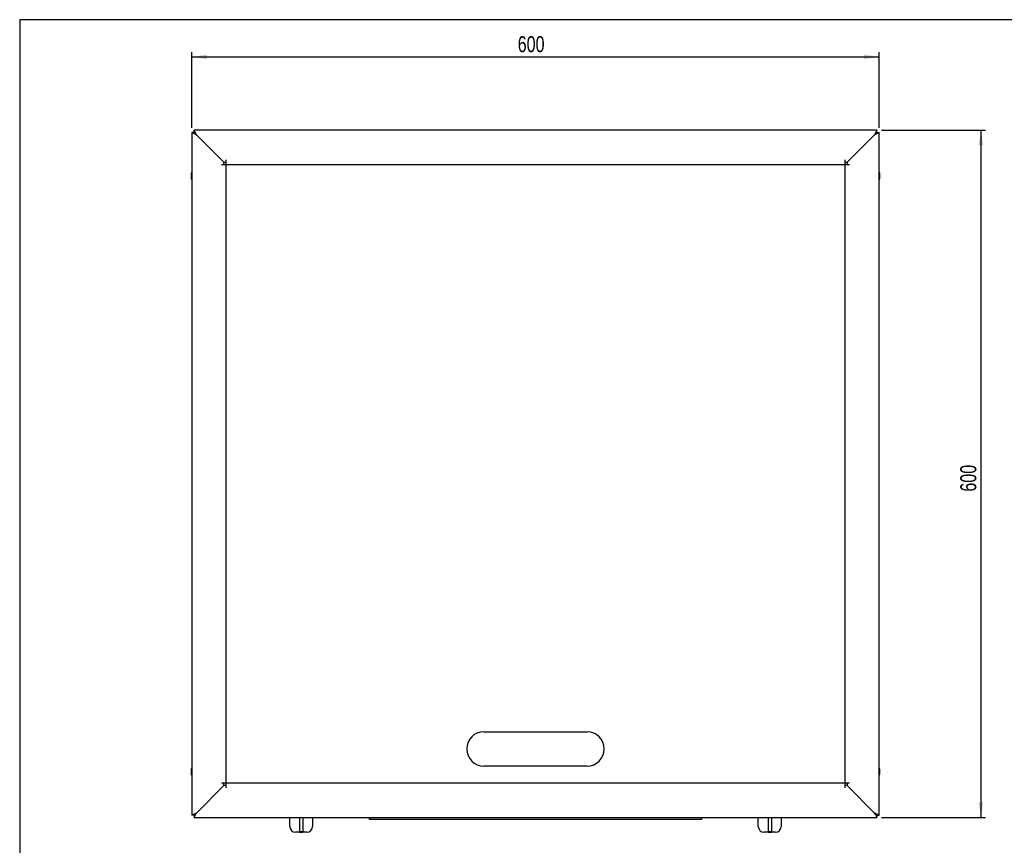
# Model space of a CAD drawing. Extents: x 19 to 1659, y 20 to 1168.
# Tile 3 of 4: x 19 to 879, y 447 to 1168. Entities that reach past the tile are written whole.
import ezdxf

# ---------------------------------------------------------------- set-up
doc = ezdxf.new("R2010")
doc.units = 0
doc.layers.get('0').update_dxf_attribs({"linetype": 'CONTINUOUS'})
doc.layers.add('SLD-0', color=179, linetype='CONTINUOUS')
doc.styles.add('SLDTEXTSTYLE2', font='TXT', dxfattribs={"width": 0.75})
doc.dimstyles.new('SLDDIMSTYLE0', dxfattribs={"dimtxt": 14, "dimasz": 13.208, "dimexe": 0, "dimexo": 0.0625, "dimgap": 3.5, "dimtad": 1, "dimdec": 1, "dimrnd": 1e-09, "dimzin": 12, "dimtxsty": 'SLDTEXTSTYLE2', "dimsah": 1, "dimcen": 0.09, "dimazin": 3, "dimtfac": 1, "dimtdec": 1, "dimtofl": 0, "dimtmove": 0, "dimatfit": 3, "dimtolj": 1, "dimtzin": 12})

# ---------------------------------------------------------------- blocks, each defined once
blk = doc.blocks.new('*D1')
at = {"layer": 'SLD-0'}
for p, q in [((169.42, 1073.6), (169.42, 1139.6)), ((169.42, 1135.6), (769.42, 1135.6)), ((769.42, 1073.6), (769.42, 1139.6))]:
    blk.add_line(p, q, dxfattribs=at)
for points in [[(169.42, 1135.6), (182.63, 1133.57), (182.63, 1137.63)], [(769.42, 1135.6), (756.21, 1137.63), (756.21, 1133.57)]]:
    blk.add_solid(points, dxfattribs=at)
at = {"layer": 'SLD-0', "insert": (453.91, 1153.65), "char_height": 14, "attachment_point": 1, "style": 'SLDTEXTSTYLE2'}
blk.add_mtext('600', dxfattribs=at)
blk = doc.blocks.new('*D2')
at = {"layer": 'SLD-0'}
for p, q in [((771.42, 1071.6), (862.24, 1071.6)), ((858.24, 1071.6), (858.24, 471.6)), ((771.42, 471.6), (862.24, 471.6))]:
    blk.add_line(p, q, dxfattribs=at)
for points in [[(858.24, 1071.6), (856.21, 1058.39), (860.28, 1058.39)], [(858.24, 471.6), (860.28, 484.81), (856.21, 484.81)]]:
    blk.add_solid(points, dxfattribs=at)
at = {"layer": 'SLD-0', "insert": (840.2, 756.09), "char_height": 14, "attachment_point": 1, "rotation": 90, "style": 'SLDTEXTSTYLE2'}
blk.add_mtext('600', dxfattribs=at)

msp = doc.modelspace()

# ---------------------------------------------------------------- linework, layer by layer
at = {"color": 7, "linetype": 'CONTINUOUS'}
for p, q in [((1659.2, 1168), (19.2, 1168)), ((19.2, 1168), (19.2, 20)), ((169.42, 1069.6), (169.42, 473.6)), ((171.42, 1069.6), (169.42, 1069.6)), ((767.42, 1071.6), (171.42, 1071.6)), ((171.42, 1069.6), (171.42, 1071.6)), ((197.42, 1043.6), (173.42, 1067.6)), ((173.42, 1067.6), (197.42, 1043.6)), ((765.42, 1067.6), (741.42, 1043.6)), ((741.42, 1043.6), (765.42, 1067.6)), ((765.42, 1067.6), (767.42, 1069.6)), ((767.42, 1069.6), (767.42, 1071.6)), ((767.42, 1069.6), (769.42, 1069.6)), ((769.42, 473.6), (769.42, 1069.6)), ((195.42, 1041.6), (197.42, 1041.6)), ((197.42, 1043.6), (199.42, 1043.6)), ((197.42, 1041.6), (197.42, 1043.6)), ((197.42, 1041.6), (199.42, 1041.6)), ((199.42, 1043.6), (199.42, 1045.6)), ((199.42, 1041.6), (199.42, 1043.6)), ((199.42, 1041.6), (739.42, 1041.6)), ((199.42, 501.6), (199.42, 1041.6)), ((739.42, 1045.6), (739.42, 1043.6)), ((739.42, 1043.6), (739.42, 1041.6)), ((739.42, 1043.6), (741.42, 1043.6)), ((739.42, 1041.6), (739.42, 501.6)), ((739.42, 1041.6), (741.42, 1041.6)), ((741.42, 1043.6), (741.42, 1041.6)), ((741.42, 1041.6), (743.42, 1041.6)), ((168.78, 1033.1), (168.78, 1030.1)), ((770.06, 1030.1), (770.06, 1033.1)), ((424.42, 546.6), (514.42, 546.6)), ((514.42, 516.6), (424.42, 516.6)), ((168.78, 513.1), (168.78, 510.1)), ((770.06, 510.1), (770.06, 513.1)), ((173.42, 475.6), (197.42, 499.6)), ((197.42, 499.6), (173.42, 475.6)), ((197.42, 501.6), (195.42, 501.6)), ((197.42, 499.6), (197.42, 501.6)), ((199.42, 501.6), (197.42, 501.6)), ((199.42, 499.6), (197.42, 499.6)), ((199.42, 499.6), (199.42, 501.6)), ((739.42, 501.6), (199.42, 501.6)), ((199.42, 497.6), (199.42, 499.6)), ((739.42, 501.6), (739.42, 499.6)), ((741.42, 501.6), (739.42, 501.6)), ((739.42, 499.6), (739.42, 497.6)), ((741.42, 499.6), (739.42, 499.6)), ((743.42, 501.6), (741.42, 501.6)), ((741.42, 501.6), (741.42, 499.6)), ((741.42, 499.6), (765.42, 475.6)), ((765.42, 475.6), (741.42, 499.6)), ((171.42, 473.6), (169.42, 473.6)), ((171.42, 473.6), (171.42, 471.6)), ((765.42, 475.6), (767.42, 473.6)), ((767.42, 473.6), (765.42, 475.6)), ((767.42, 473.6), (767.42, 471.6)), ((767.42, 473.6), (769.42, 473.6)), ((171.42, 471.6), (767.42, 471.6)), ((254.92, 463.92), (254.92, 471.6)), ((263.42, 471.6), (263.42, 459.37)), ((266.42, 471.6), (266.42, 459.37)), ((274.92, 471.6), (274.92, 463.92)), ((324.42, 471.01), (324.42, 471.6)), ((324.42, 469.99), (324.42, 471.01)), ((614.42, 469.99), (324.42, 469.99)), ((614.42, 471.6), (614.42, 471.01)), ((614.42, 471.01), (614.42, 469.99)), ((663.92, 463.92), (663.92, 471.6)), ((672.42, 471.6), (672.42, 459.37)), ((675.42, 471.6), (675.42, 459.37)), ((683.92, 471.6), (683.92, 463.92)), ((263.42, 458.92), (259.92, 458.92)), ((263.42, 458.92), (263.42, 459.37)), ((266.42, 459.29), (263.42, 459.29)), ((266.42, 459.11), (263.42, 459.11)), ((263.42, 458.92), (266.42, 458.92)), ((266.42, 458.92), (266.42, 459.37)), ((269.92, 458.92), (266.42, 458.92)), ((672.42, 458.92), (668.92, 458.92)), ((672.42, 458.92), (672.42, 459.37)), ((675.42, 459.29), (672.42, 459.29)), ((675.42, 459.11), (672.42, 459.11)), ((672.42, 458.92), (675.42, 458.92)), ((675.42, 458.92), (675.42, 459.37)), ((678.92, 458.92), (675.42, 458.92))]:
    msp.add_line(p, q, dxfattribs=at)
at = {"color": 7, "linetype": 'CONTINUOUS', "flags": 128}
for points in [[(169.42, 1069.6), (169.48, 1069.57), (169.66, 1069.48), (169.96, 1069.33), (170.36, 1069.13), (170.85, 1068.89), (171.42, 1068.6), (172.05, 1068.29), (172.73, 1067.95), (173.42, 1067.6)], [(173.42, 1067.6), (173.03, 1068.38), (172.65, 1069.13), (172.31, 1069.82), (172.01, 1070.43), (171.76, 1070.93), (171.57, 1071.3), (171.46, 1071.52), (171.42, 1071.6)], [(173.42, 1067.6), (173.03, 1067.99), (172.65, 1068.37), (172.31, 1068.71), (172.01, 1069.02), (171.76, 1069.26), (171.57, 1069.45), (171.46, 1069.56), (171.42, 1069.6)], [(171.42, 1069.6), (171.46, 1069.56), (171.57, 1069.45), (171.76, 1069.26), (172.01, 1069.02), (172.31, 1068.71), (172.65, 1068.37), (173.03, 1067.99), (173.42, 1067.6)], [(767.42, 1071.6), (767.38, 1071.52), (767.27, 1071.3), (767.08, 1070.93), (766.83, 1070.43), (766.53, 1069.82), (766.19, 1069.13), (765.81, 1068.38), (765.42, 1067.6)], [(767.42, 1069.6), (767.38, 1069.56), (767.27, 1069.45), (767.08, 1069.26), (766.83, 1069.02), (766.53, 1068.71), (766.19, 1068.37), (765.81, 1067.99), (765.42, 1067.6)], [(765.42, 1067.6), (766.11, 1067.95), (766.79, 1068.29), (767.42, 1068.6), (767.99, 1068.89), (768.48, 1069.13), (768.88, 1069.33), (769.18, 1069.48), (769.36, 1069.57), (769.42, 1069.6)], [(173.42, 475.6), (172.73, 475.25), (172.05, 474.92), (171.42, 474.6), (170.85, 474.32), (170.36, 474.07), (169.96, 473.87), (169.66, 473.72), (169.48, 473.63), (169.42, 473.6)], [(171.42, 471.6), (171.46, 471.68), (171.57, 471.91), (171.76, 472.28), (172.01, 472.77), (172.31, 473.38), (172.65, 474.07), (173.03, 474.82), (173.42, 475.6)], [(171.42, 473.6), (171.46, 473.64), (171.57, 473.75), (171.76, 473.94), (172.01, 474.19), (172.31, 474.49), (172.65, 474.84), (173.03, 475.21), (173.42, 475.6)], [(173.42, 475.6), (173.07, 475.25), (172.74, 474.92), (172.42, 474.6), (172.13, 474.32), (171.89, 474.07), (171.69, 473.87), (171.54, 473.72), (171.45, 473.63), (171.42, 473.6)], [(765.42, 475.6), (765.77, 474.91), (766.1, 474.23), (766.42, 473.6), (766.71, 473.03), (766.95, 472.54), (767.15, 472.14), (767.3, 471.84), (767.39, 471.66), (767.42, 471.6)], [(769.42, 473.6), (769.36, 473.63), (769.18, 473.72), (768.88, 473.87), (768.48, 474.07), (767.99, 474.32), (767.42, 474.6), (766.79, 474.92), (766.11, 475.25), (765.42, 475.6)]]:
    msp.add_lwpolyline(points, dxfattribs=at)
at = {"color": 7, "linetype": 'CONTINUOUS'}
for centre, radius, start, end in [((169.28, 1033.1), 0.5, 166.27843, 180), ((769.56, 1033.1), 0.5, 0, 13.72157), ((169.28, 1030.1), 0.5, 180, 193.72157), ((769.56, 1030.1), 0.5, 346.27843, 0), ((424.42, 531.6), 15, 90, 270), ((514.42, 531.6), 15, 270, 90), ((169.28, 513.1), 0.5, 166.27843, 180), ((169.28, 510.1), 0.5, 180, 193.72157), ((769.56, 513.1), 0.5, 0, 13.72157), ((769.56, 510.1), 0.5, 346.27843, 0), ((259.92, 463.92), 5, 180, 270), ((269.92, 463.92), 5, 270, 0), ((668.92, 463.92), 5, 180, 270), ((678.92, 463.92), 5, 270, 0)]:
    msp.add_arc(centre, radius, start, end, dxfattribs=at)
for points, knots in [([(169.45, 1034.83), (169.32, 1034.62), (169.03, 1034.11), (168.89, 1033.54), (168.82, 1033.2)], [0, 0, 0, 0, 0.416255, 1, 1, 1, 1]), ([(770.05, 1033.19), (770.05, 1033.21), (769.98, 1033.73), (769.76, 1034.3), (769.45, 1034.77), (769.41, 1034.83)], [0, 0, 0, 0, 0.028034, 0.8912545, 1, 1, 1, 1]), ([(168.79, 1030.01), (168.79, 1029.99), (168.86, 1029.48), (169.08, 1028.91), (169.39, 1028.44), (169.42, 1028.39)], [0, 0, 0, 0, 0.023927, 0.897766, 1, 1, 1, 1]), ([(769.41, 1028.4), (769.53, 1028.6), (769.82, 1029.11), (769.95, 1029.68), (770.03, 1030.02)], [0, 0, 0, 0, 0.400348, 1, 1, 1, 1]), ([(168.79, 510.01), (168.91, 509.54), (169.05, 508.97), (169.37, 508.49), (169.43, 508.4)], [0, 0, 0, 0, 0.813905, 1, 1, 1, 1]), ([(169.45, 514.83), (169.36, 514.68), (169.04, 514.17), (168.9, 513.59), (168.8, 513.19)], [0, 0, 0, 0, 0.301078, 1, 1, 1, 1]), ([(770.05, 513.19), (769.93, 513.66), (769.78, 514.24), (769.46, 514.73), (769.4, 514.83)], [0, 0, 0, 0, 0.801798, 1, 1, 1, 1]), ([(769.41, 508.4), (769.5, 508.54), (769.8, 509.04), (769.94, 509.61), (770.04, 510.02)], [0, 0, 0, 0, 0.287289, 1, 1, 1, 1])]:
    msp.add_open_spline(points, degree=3, knots=knots, dxfattribs=at)

# ---------------------------------------------------------------- dimensions: what is measured, and where the dimension line sits
at = {"layer": 'SLD-0'}
dim = msp.add_linear_dim(base=(769.42, 1135.6), p1=(169.42, 1069.6), p2=(769.42, 1069.6), dimstyle='SLDDIMSTYLE0', dxfattribs=at)
dim.commit()
dim.dimension.update_dxf_attribs({"geometry": '*D1', "text_midpoint": (469.42, 1135.6), "dimtype": 160})
dim = msp.add_linear_dim(base=(858.24, 471.6), p1=(767.42, 1071.6), p2=(767.42, 471.6), angle=90, dimstyle='SLDDIMSTYLE0', dxfattribs=at)
dim.commit()
dim.dimension.update_dxf_attribs({"geometry": '*D2', "text_midpoint": (858.24, 771.6), "dimtype": 160})

doc.saveas('drawing.dxf')
